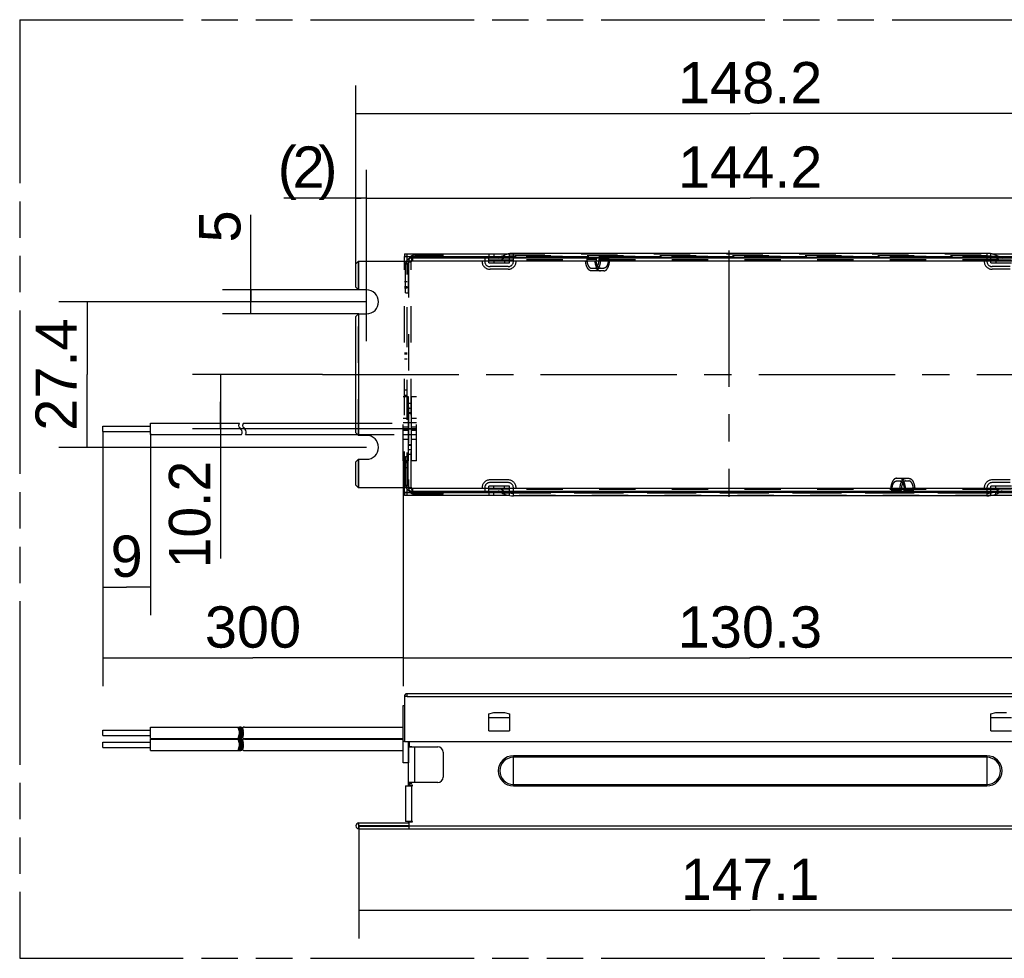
# Model space of a CAD drawing. Header units: millimetres. Extents: x 0 to 210, y 0 to 297.
# Tile 3 of 9: x 50 to 102, y 132 to 182. Entities that reach past the tile are written whole.
import ezdxf
from ezdxf.enums import TextEntityAlignment as Align

# ---------------------------------------------------------------- set-up
doc = ezdxf.new("R2010")
doc.units = ezdxf.units.MM
doc.header["$LTSCALE"] = 19.36
for name, pattern in [('CENTER', [0.6, 0.375, -0.075, 0.075, -0.075]), ('DOT', [0.2, 0.1, -0.1]), ('HIDDEN', [0.2, 0.1, -0.1]), ('PHANTOM', [0.8, 0.45, -0.05, 0.1, -0.05, 0.1, -0.05])]:
    doc.linetypes.add(name, pattern=pattern)
doc.layers.get('0').update_dxf_attribs({"linetype": 'CONTINUOUS'})
for name, color, linetype in [('DEFAULT_2', 8, 'HIDDEN'), ('DEFAULT_3', 7, 'PHANTOM'), ('Z_DIM_2D', 7, 'CONTINUOUS'), ('Z_START_DATUMS', 7, 'CONTINUOUS')]:
    doc.layers.add(name, color=color, linetype=linetype)
doc.styles.add('TEXTSTYLE_3', font='helveticaneueltw1g-ltcn.otf')
doc.styles.add('TEXTSTYLE_4', font='tridonic-metric-print-light.otf')
doc.dimstyles.new('DIMSTYLE_13', dxfattribs={"dimtxt": 2.2, "dimasz": 3.5, "dimexe": 1.5, "dimexo": 0, "dimgap": 0.55, "dimtad": 1, "dimdec": 1, "dimlfac": 3.529412, "dimdsep": 46, "dimtxsty": 'TEXTSTYLE_4', "dimcen": 0.09, "dimclrt": 5, "dimadec": 1, "dimazin": 2, "dimtp": 0.5, "dimtm": 0.5, "dimtfac": 1, "dimtdec": 1, "dimtofl": 0, "dimtmove": 0, "dimatfit": 3, "dimfxl": 0, "dimtolj": 1, "dimarcsym": 0})
doc.dimstyles.new('DIMSTYLE_15', dxfattribs={"dimtxt": 2.2, "dimasz": 3.5, "dimexe": 1.5, "dimexo": 0, "dimgap": 0.55, "dimtad": 1, "dimdec": 1, "dimlfac": 3.529412, "dimdsep": 46, "dimtxsty": 'TEXTSTYLE_4', "dimcen": 0.09, "dimclrt": 5, "dimadec": 1, "dimazin": 2, "dimtp": 0.2, "dimtm": 0.2, "dimtfac": 1, "dimtdec": 1, "dimtofl": 0, "dimtmove": 0, "dimatfit": 3, "dimfxl": 0, "dimtolj": 1, "dimarcsym": 0})
doc.dimstyles.new('DIMSTYLE_2', dxfattribs={"dimtxt": 2.2, "dimasz": 3.5, "dimexe": 1.5, "dimexo": 0, "dimgap": 0.55, "dimtad": 1, "dimlfac": 3.529412, "dimdsep": 46, "dimtxsty": 'TEXTSTYLE_3', "dimcen": 0.09, "dimclrt": 5, "dimazin": 2, "dimtp": 0.1, "dimtm": 0.1, "dimtfac": 1, "dimtofl": 0, "dimtmove": 0, "dimatfit": 3, "dimfxl": 0, "dimtolj": 1, "dimarcsym": 0})
doc.dimstyles.new('DIMSTYLE_3', dxfattribs={"dimtxt": 2.2, "dimasz": 3.5, "dimexe": 1.5, "dimexo": 0, "dimgap": 0.55, "dimtad": 1, "dimdec": 0, "dimlfac": 3.529412, "dimdsep": 46, "dimtxsty": 'TEXTSTYLE_3', "dimcen": 0.09, "dimclrt": 5, "dimadec": 0, "dimazin": 2, "dimtp": 0.2, "dimtm": 0.2, "dimtfac": 1, "dimtdec": 0, "dimtofl": 0, "dimtmove": 0, "dimatfit": 3, "dimfxl": 0, "dimtolj": 1, "dimarcsym": 0})
doc.dimstyles.new('DIMSTYLE_4', dxfattribs={"dimtxt": 2.2, "dimasz": 3.5, "dimexe": 1.5, "dimexo": 0, "dimgap": 0.55, "dimtad": 1, "dimdec": 0, "dimlfac": 3.529412, "dimdsep": 46, "dimtxsty": 'TEXTSTYLE_3', "dimcen": 0.09, "dimclrt": 5, "dimadec": 0, "dimazin": 2, "dimtp": 0.1, "dimtm": 0.1, "dimtfac": 1, "dimtdec": 0, "dimtofl": 0, "dimtmove": 0, "dimatfit": 3, "dimfxl": 0, "dimtolj": 1, "dimarcsym": 0})
doc.dimstyles.new('DIMSTYLE_5', dxfattribs={"dimtxt": 2.2, "dimasz": 3.5, "dimexe": 1.5, "dimexo": 0, "dimgap": 0.55, "dimtad": 1, "dimlfac": 3.529412, "dimdsep": 46, "dimtxsty": 'TEXTSTYLE_3', "dimcen": 0.09, "dimclrt": 5, "dimazin": 2, "dimtp": 0.5, "dimtm": 0.5, "dimtfac": 1, "dimtofl": 0, "dimtmove": 0, "dimatfit": 3, "dimfxl": 0, "dimtolj": 1, "dimarcsym": 0})
doc.dimstyles.new('DIMSTYLE_6', dxfattribs={"dimtxt": 2.2, "dimasz": 3.5, "dimexe": 1.5, "dimexo": 0, "dimgap": 0.55, "dimtad": 1, "dimdec": 4, "dimlfac": 3.529412, "dimdsep": 46, "dimtxsty": 'TEXTSTYLE_3', "dimcen": 0.09, "dimclrt": 5, "dimadec": 4, "dimazin": 2, "dimtp": 0.3, "dimtm": 0.3, "dimtfac": 1, "dimtdec": 4, "dimtofl": 0, "dimtmove": 0, "dimatfit": 3, "dimfxl": 0, "dimtolj": 1, "dimarcsym": 0})
doc.dimstyles.new('DIMSTYLE_7', dxfattribs={"dimtxt": 2.2, "dimasz": 3.5, "dimexe": 1.5, "dimexo": 0, "dimgap": 0.55, "dimtad": 1, "dimdec": 1, "dimlfac": 3.529412, "dimdsep": 46, "dimtxsty": 'TEXTSTYLE_3', "dimcen": 0.09, "dimclrt": 5, "dimadec": 1, "dimazin": 2, "dimtp": 0.05, "dimtm": 0.05, "dimtfac": 1, "dimtdec": 1, "dimtofl": 0, "dimtmove": 0, "dimatfit": 3, "dimfxl": 0, "dimtolj": 1, "dimarcsym": 0})
doc.dimstyles.new('DIMSTYLE_9', dxfattribs={"dimtxt": 2.2, "dimasz": 3.5, "dimexe": 1.5, "dimexo": 0, "dimgap": 0.55, "dimtad": 1, "dimdec": 1, "dimlfac": 3.529412, "dimdsep": 46, "dimtxsty": 'TEXTSTYLE_3', "dimcen": 0.09, "dimclrt": 5, "dimadec": 1, "dimazin": 2, "dimtp": 0.5, "dimtm": 0.5, "dimtfac": 1, "dimtdec": 1, "dimtofl": 0, "dimtmove": 0, "dimatfit": 3, "dimfxl": 0, "dimtolj": 1, "dimarcsym": 0})

# ---------------------------------------------------------------- blocks, each defined once
blk = doc.blocks.new('*D2')
at = {"layer": 'Z_DIM_2D', "color": 2, "linetype": 'Continuous', "transparency": 16777216}
for p, q in [((67.462, 169.279), (67.462, 174.29)), ((68.029, 167.897), (68.029, 174.29)), ((67.746, 172.79), (63.614, 172.79)), ((67.462, 172.79), (67.746, 172.79)), ((68.029, 172.79), (67.746, 172.79))]:
    blk.add_line(p, q, dxfattribs=at)
at = {"layer": 'Z_DIM_2D', "color": 5, "linetype": 'Continuous', "transparency": 16777216, "style": 'TEXTSTYLE_3'}
for s, p in [('(', (64.32, 173.34)), (')', (66.478, 173.34)), ('2', (65.797, 173.34))]:
    blk.add_text(s, height=2.2, dxfattribs=at).set_placement(p, align=Align.RIGHT)
blk = doc.blocks.new('_NONE')
blk = doc.blocks.new('*D3')
at = {"layer": 'Z_DIM_2D', "color": 2, "linetype": 'Continuous', "transparency": 16777216}
for p, q in [((53.976, 160.378), (53.976, 150.562)), ((56.526, 160.249), (56.526, 150.562)), ((53.976, 152.062), (55.251, 152.062)), ((56.526, 152.062), (55.251, 152.062))]:
    blk.add_line(p, q, dxfattribs=at)
at = {"layer": 'Z_DIM_2D', "color": 5, "linetype": 'Continuous', "transparency": 16777216, "style": 'TEXTSTYLE_3'}
blk.add_text('9', height=2.2, dxfattribs=at).set_placement((55.251, 152.612), align=Align.CENTER)
blk = doc.blocks.new('*D4')
at = {"layer": 'Z_DIM_2D', "color": 2, "linetype": 'Continuous', "transparency": 16777216}
for p, q in [((61.861, 167.26), (61.861, 171.903)), ((67.618, 167.897), (60.361, 167.897)), ((61.861, 167.897), (61.861, 167.26)), ((61.861, 166.622), (61.861, 167.26)), ((67.618, 166.622), (60.361, 166.622))]:
    blk.add_line(p, q, dxfattribs=at)
at = {"layer": 'Z_DIM_2D', "color": 5, "linetype": 'Continuous', "transparency": 16777216, "style": 'TEXTSTYLE_3'}
blk.add_text('5', height=2.2, rotation=90, dxfattribs=at).set_placement((61.311, 170.425))
blk = doc.blocks.new('*D5')
at = {"layer": 'Z_DIM_2D', "color": 2, "linetype": 'Continuous', "transparency": 16777216}
for p, q in [((68.029, 165.171), (68.029, 174.29)), ((108.886, 167.084), (108.886, 174.29)), ((68.029, 172.79), (88.457, 172.79)), ((108.886, 172.79), (88.457, 172.79))]:
    blk.add_line(p, q, dxfattribs=at)
at = {"layer": 'Z_DIM_2D', "color": 5, "linetype": 'Continuous', "transparency": 16777216, "style": 'TEXTSTYLE_3'}
blk.add_text('144.2', height=2.2, dxfattribs=at).set_placement((88.457, 173.34), align=Align.CENTER)
blk = doc.blocks.new('*D6')
at = {"layer": 'Z_DIM_2D', "color": 2, "linetype": 'Continuous', "transparency": 16777216}
for p, q in [((53.976, 160.378), (53.976, 146.791)), ((69.984, 158.795), (69.984, 146.791)), ((53.976, 148.291), (61.98, 148.291)), ((69.984, 148.291), (61.98, 148.291))]:
    blk.add_line(p, q, dxfattribs=at)
at = {"layer": 'Z_DIM_2D', "color": 5, "linetype": 'Continuous', "transparency": 16777216, "style": 'TEXTSTYLE_3'}
blk.add_text('300', height=2.2, dxfattribs=at).set_placement((61.98, 148.841), align=Align.CENTER)
blk = doc.blocks.new('*D7')
at = {"layer": 'Z_DIM_2D', "color": 2, "linetype": 'Continuous', "transparency": 16777216}
for p, q in [((68.029, 167.26), (51.647, 167.26)), ((53.147, 167.26), (53.147, 163.385)), ((53.147, 159.511), (53.147, 163.385)), ((68.029, 159.511), (51.647, 159.511))]:
    blk.add_line(p, q, dxfattribs=at)
at = {"layer": 'Z_DIM_2D', "color": 5, "linetype": 'Continuous', "transparency": 16777216, "style": 'TEXTSTYLE_3'}
blk.add_text('27.4', height=2.2, rotation=90, dxfattribs=at).set_placement((52.597, 163.385), align=Align.CENTER)
blk = doc.blocks.new('*D9')
at = {"layer": 'Z_DIM_2D', "color": 2, "linetype": 'Continuous', "transparency": 16777216}
for p, q in [((106.902, 159.993), (106.902, 146.791)), ((69.984, 158.795), (69.984, 146.791)), ((69.984, 148.291), (88.443, 148.291)), ((106.902, 148.291), (88.443, 148.291))]:
    blk.add_line(p, q, dxfattribs=at)
at = {"layer": 'Z_DIM_2D', "color": 5, "linetype": 'Continuous', "transparency": 16777216, "style": 'TEXTSTYLE_3'}
blk.add_text('130.3', height=2.2, dxfattribs=at).set_placement((88.443, 148.841), align=Align.CENTER)
blk = doc.blocks.new('*D13')
at = {"layer": 'Z_DIM_2D', "color": 2, "linetype": 'Continuous', "transparency": 16777216}
for p, q in [((67.462, 169.279), (67.462, 178.787)), ((109.452, 169.279), (109.452, 178.787)), ((67.462, 177.287), (88.457, 177.287)), ((109.452, 177.287), (88.457, 177.287))]:
    blk.add_line(p, q, dxfattribs=at)
at = {"layer": 'Z_DIM_2D', "color": 5, "linetype": 'Continuous', "transparency": 16777216, "style": 'TEXTSTYLE_3'}
blk.add_text('148.2', height=2.2, dxfattribs=at).set_placement((88.457, 177.837), align=Align.CENTER)
blk = doc.blocks.new('*D16')
at = {"layer": 'Z_DIM_2D', "color": 2, "linetype": 'Continuous', "transparency": 16777216}
for p, q in [((67.618, 139.345), (67.618, 133.349)), ((109.297, 139.345), (109.297, 133.349)), ((67.618, 134.849), (88.457, 134.849)), ((109.297, 134.849), (88.457, 134.849))]:
    blk.add_line(p, q, dxfattribs=at)
at = {"layer": 'Z_DIM_2D', "color": 5, "linetype": 'Continuous', "transparency": 16777216, "style": 'TEXTSTYLE_4'}
blk.add_text('147.1', height=2.2, dxfattribs=at).set_placement((88.457, 135.399), align=Align.CENTER)
blk = doc.blocks.new('*D20')
at = {"layer": 'Z_DIM_2D', "color": 2, "linetype": 'Continuous', "transparency": 16777216}
for p, q in [((65.681, 163.385), (58.753, 163.385)), ((60.253, 163.385), (60.253, 161.94)), ((60.253, 160.495), (60.253, 161.94)), ((60.253, 161.94), (60.253, 153.598)), ((69.984, 160.495), (58.753, 160.495))]:
    blk.add_line(p, q, dxfattribs=at)
at = {"layer": 'Z_DIM_2D', "color": 5, "linetype": 'Continuous', "transparency": 16777216, "style": 'TEXTSTYLE_4'}
blk.add_text('10.2', height=2.2, rotation=90, dxfattribs=at).set_placement((59.703, 158.791), align=Align.RIGHT)

msp = doc.modelspace()

# ---------------------------------------------------------------- linework, layer by layer
at = {"color": 7, "linetype": 'Continuous'}
for p, q in [((67.604162, 169.420244), (67.46249, 169.278572)), ((67.604162, 169.420244), (70.437496, 169.420244)), ((70.040829, 169.816911), (70.040829, 169.675244)), ((70.040829, 169.816911), (75.587641, 169.816911)), ((70.040829, 169.675244), (70.383731, 169.675244)), ((70.040829, 169.420244), (70.040829, 169.672411)), ((70.182496, 169.672411), (70.040829, 169.672411)), ((70.182496, 169.474009), (70.182496, 169.672411)), ((70.295829, 169.448577), (70.295829, 169.590244)), ((106.619162, 169.590244), (70.295829, 169.590244)), ((70.295829, 169.448577), (70.437496, 169.448577)), ((70.437496, 169.420244), (70.437496, 169.448577)), ((70.607496, 169.760244), (72.109162, 169.760244)), ((72.109162, 169.618577), (70.607496, 169.618577)), ((72.109162, 169.618577), (72.109162, 169.760244)), ((72.109162, 169.675244), (75.219969, 169.675244)), ((74.531662, 169.590244), (74.531662, 169.675244)), ((101.065829, 169.845244), (75.849162, 169.845244)), ((101.327351, 169.816911), (106.874162, 169.816911)), ((101.695022, 169.675244), (104.805829, 169.675244)), ((67.462496, 168.038674), (67.462496, 169.278897)), ((67.46249, 168.038999), (67.604162, 167.897327)), ((68.029162, 167.897327), (67.604162, 167.897327)), ((67.604162, 166.622327), (67.46249, 166.480655)), ((67.462496, 160.289507), (67.462496, 166.480981)), ((67.604162, 166.622327), (68.029162, 166.622327)), ((53.975829, 160.639744), (56.525829, 160.639744)), ((53.975829, 160.350748), (53.975829, 160.639738)), ((56.525829, 160.799827), (61.259817, 160.799827)), ((56.525829, 160.190668), (56.525829, 160.79982)), ((61.259819, 160.799827), (61.243641, 160.777997)), ((61.256631, 160.558837), (61.34103, 160.469354)), ((61.477986, 160.799827), (61.461808, 160.777997)), ((61.474798, 160.558837), (61.559197, 160.469354)), ((61.477984, 160.799827), (67.462496, 160.799827)), ((53.975829, 160.350744), (56.525829, 160.350744)), ((56.525829, 160.190661), (61.364445, 160.190661)), ((61.368856, 160.198729), (61.363894, 160.190658)), ((61.587023, 160.198729), (61.582061, 160.190658)), ((61.582612, 160.190661), (67.561662, 160.190661)), ((67.46249, 160.289833), (67.604162, 160.148161)), ((68.029162, 160.148161), (67.604162, 160.148161)), ((67.604162, 158.873161), (67.46249, 158.731489)), ((67.462496, 157.491591), (67.462496, 158.731814)), ((67.604162, 158.873161), (68.029162, 158.873161)), ((67.46249, 157.491916), (67.604162, 157.350244)), ((70.437496, 157.350244), (67.604162, 157.350244)), ((70.040829, 157.098077), (70.040829, 157.350244)), ((70.295829, 157.180244), (70.295829, 157.321911)), ((70.437496, 157.321911), (70.295829, 157.321911)), ((70.437496, 157.321911), (70.437496, 157.350244)), ((70.182496, 157.098077), (70.040829, 157.098077)), ((70.040829, 157.095244), (70.040829, 156.953577)), ((70.383731, 157.095244), (70.040829, 157.095244)), ((75.587593, 156.953577), (70.040829, 156.953577)), ((70.182496, 157.098077), (70.182496, 157.296479)), ((70.295829, 157.180244), (106.619162, 157.180244)), ((70.607496, 157.151911), (72.109162, 157.151911)), ((72.109162, 157.010244), (70.607496, 157.010244)), ((72.109162, 157.010244), (72.109162, 157.151911)), ((75.219912, 157.095244), (72.109162, 157.095244)), ((74.531662, 157.095244), (74.531662, 157.180244)), ((101.065829, 156.925244), (75.849162, 156.925244)), ((106.874162, 156.953577), (101.327399, 156.953577)), ((104.805829, 157.095244), (101.695079, 157.095244)), ((70.182496, 146.241596), (70.182496, 146.386096)), ((106.729662, 146.386096), (70.182496, 146.386096)), ((70.040829, 146.241596), (70.040829, 143.836096)), ((70.182496, 146.241596), (70.040829, 146.241596)), ((69.984162, 142.702762), (69.984162, 145.762762)), ((69.984162, 145.762762), (70.040829, 145.762762)), ((74.531662, 145.323596), (74.800829, 145.380262)), ((74.531662, 144.416929), (74.531662, 145.323596)), ((74.800829, 145.380262), (75.367496, 145.380262)), ((75.367496, 145.380262), (75.636662, 145.323596)), ((75.636662, 145.323596), (75.636662, 144.416929)), ((101.278329, 145.323596), (101.547496, 145.380262)), ((101.278329, 144.416929), (101.278329, 145.323596)), ((101.547496, 145.380262), (102.114162, 145.380262)), ((75.636662, 145.096929), (74.531662, 145.096929)), ((102.383329, 145.096929), (101.278329, 145.096929)), ((53.975829, 144.450929), (56.525829, 144.450929)), ((53.975829, 144.16196), (53.975829, 144.450922)), ((56.525829, 144.611012), (61.256631, 144.611012)), ((56.525829, 144.001851), (56.525829, 144.611007)), ((61.401989, 144.060675), (61.401989, 144.552348)), ((61.428192, 144.061887), (61.428192, 144.551043)), ((61.534772, 144.611012), (69.984162, 144.611012)), ((74.531662, 144.416929), (75.636662, 144.416929)), ((101.278329, 144.416929), (102.383329, 144.416929)), ((53.975829, 144.161929), (56.525829, 144.161929)), ((53.975829, 143.810596), (56.525829, 143.810596)), ((53.975829, 143.521597), (53.975829, 143.810594)), ((56.525829, 144.001846), (61.256631, 144.001846)), ((56.525829, 143.970679), (61.256631, 143.970679)), ((56.525829, 143.361541), (56.525829, 143.97065)), ((61.401989, 143.420596), (61.401989, 143.910784)), ((61.428192, 143.42147), (61.428192, 143.910423)), ((61.534772, 144.001846), (69.984162, 144.001846)), ((61.534772, 143.970679), (69.984162, 143.970679)), ((70.040829, 143.836096), (106.874162, 143.836096)), ((70.253329, 143.836096), (70.253329, 142.702762)), ((70.267496, 141.484429), (70.267496, 143.836096)), ((70.295829, 143.836096), (70.295829, 143.581096)), ((53.975829, 143.521596), (56.525829, 143.521596)), ((56.525829, 143.361512), (61.256631, 143.361512)), ((61.534772, 143.361512), (69.984162, 143.361512)), ((70.267496, 143.581096), (70.437496, 143.581096)), ((70.267496, 143.552762), (71.825829, 143.552762)), ((70.409162, 143.581096), (70.409162, 143.552762)), ((70.423329, 143.552762), (70.423329, 143.581096)), ((70.437496, 143.552762), (70.437496, 143.581096)), ((72.109162, 143.269429), (72.109162, 141.937762)), ((70.253329, 142.702762), (69.984162, 142.702762)), ((70.267496, 143.085262), (70.253329, 143.085262)), ((70.267496, 143.000262), (70.253329, 143.000262)), ((71.825829, 141.654429), (70.267496, 141.654429)), ((70.267496, 141.626096), (70.437496, 141.626096)), ((70.295829, 141.626096), (70.295829, 141.512762)), ((70.409162, 141.654429), (70.409162, 141.626096)), ((70.437496, 141.626096), (70.437496, 141.654429)), ((70.097496, 141.484429), (70.097496, 139.586096)), ((70.097496, 141.484429), (70.465829, 141.484429)), ((70.465829, 141.512762), (70.295829, 141.512762)), ((70.409162, 141.484429), (70.409162, 141.512762)), ((70.465829, 141.484429), (70.465829, 141.512762)), ((67.604162, 139.500474), (67.604162, 139.190051)), ((67.618329, 139.501096), (70.267496, 139.501096)), ((70.465829, 139.586096), (70.097496, 139.586096)), ((70.267496, 139.501096), (70.267496, 139.586096)), ((70.295829, 139.189429), (70.295829, 139.557762)), ((70.295829, 139.557762), (70.465829, 139.557762)), ((70.409162, 139.557762), (70.409162, 139.586096)), ((70.465829, 139.557762), (70.465829, 139.586096)), ((67.618329, 139.359429), (70.267496, 139.359429)), ((67.618329, 139.331096), (70.295829, 139.331096)), ((67.618329, 139.189429), (109.296662, 139.189429))]:
    msp.add_line(p, q, dxfattribs=at)
at = {"color": 9, "linetype": 'Continuous'}
for p, q in [((67.618329, 167.897327), (67.618329, 169.420244)), ((70.437496, 169.448577), (106.477496, 169.448577)), ((71.825829, 169.760244), (71.825829, 169.618577)), ((75.12698, 169.61618), (101.788012, 169.61618)), ((75.849162, 169.590244), (75.849162, 169.845244)), ((101.065829, 169.845244), (101.065829, 169.590244)), ((67.618329, 160.148161), (67.618329, 166.622327)), ((67.618329, 157.350244), (67.618329, 158.873161)), ((106.477496, 157.321911), (70.437496, 157.321911)), ((71.825829, 157.151911), (71.825829, 157.010244)), ((75.126933, 157.154341), (101.788058, 157.154341)), ((75.849162, 156.925244), (75.849162, 157.180244)), ((101.065829, 157.180244), (101.065829, 156.925244)), ((70.182496, 146.241596), (106.732496, 146.241596)), ((61.256631, 144.35585), (61.256631, 144.6043)), ((61.256631, 144.008558), (61.256631, 144.25701)), ((61.34103, 144.002948), (61.34103, 144.60991)), ((61.461808, 144.193195), (61.461808, 144.419663)), ((61.256631, 143.715518), (61.256631, 143.963966)), ((61.34103, 143.362615), (61.34103, 143.969577)), ((61.461808, 143.552861), (61.461808, 143.77933)), ((70.040829, 143.836096), (69.984162, 143.836096)), ((61.256631, 143.368225), (61.256631, 143.61668)), ((70.607496, 141.654429), (70.607496, 143.552762)), ((75.849162, 141.473874), (75.849162, 143.08165)), ((101.065829, 143.08165), (75.849162, 143.08165)), ((101.065829, 142.999991), (75.849162, 142.999991)), ((101.065829, 143.08165), (101.065829, 141.473874)), ((70.437496, 139.586096), (70.437496, 141.484429)), ((75.849162, 141.555533), (101.065829, 141.555533)), ((75.849162, 141.473874), (101.065829, 141.473874)), ((106.619162, 139.331096), (70.295829, 139.331096))]:
    msp.add_line(p, q, dxfattribs=at)
at = {"color": 9, "linetype": 'DOT'}
for p, q in [((79.759162, 169.533577), (80.24991, 169.533577)), ((70.267496, 161.860173), (70.409162, 161.860173)), ((70.409162, 161.586487), (70.267496, 161.586487)), ((70.267496, 159.404001), (70.409162, 159.404001)), ((70.409162, 159.130315), (70.267496, 159.130315)), ((97.155829, 157.236911), (96.665081, 157.236911))]:
    msp.add_line(p, q, dxfattribs=at)
at = {"color": 7, "linetype": 'Continuous'}
for centre, radius, start, end in [((70.437496, 169.250244), 0.34, 114.6855741, 149.998309), ((70.607496, 169.420244), 0.34, 90, 149.998309), ((70.437496, 169.250244), 0.198333, 99.1491036, 120.7331114), ((70.607496, 169.420244), 0.198333, 172.3778979, 180), ((70.607496, 169.420244), 0.198333, 90, 120.7331114), ((75.045274, 169.731911), 0.141667, 270, 305.1989207), ((75.849162, 168.592281), 1.252963, 90, 125.0089374), ((101.065829, 168.592281), 1.252963, 54.9910626, 90), ((101.869717, 169.731911), 0.141667, 234.8010793, 270), ((68.029162, 167.259827), 0.6375, 270, 90), ((61.381039, 160.676175), 0.171013, 143.4589124, 223.325162), ((61.17831, 160.315879), 0.223679, 328.4161835, 43.325162), ((61.599205, 160.676175), 0.171013, 143.4589124, 223.325162), ((61.396477, 160.315879), 0.223679, 328.4161835, 43.325162), ((68.029162, 159.510661), 0.6375, 270, 90), ((70.437496, 157.520244), 0.34, 210.0016096, 245.3144359), ((70.437496, 157.520244), 0.198333, 239.2668226, 260.8496218), ((70.607496, 157.350244), 0.198333, 180, 187.621896), ((70.607496, 157.350244), 0.34, 210.0329248, 270), ((70.607496, 157.350244), 0.198333, 239.2668226, 270), ((75.045274, 157.038577), 0.141667, 54.8010793, 90), ((75.849162, 158.178207), 1.252963, 234.8010793, 270), ((101.065829, 158.178207), 1.252963, 270, 305.1989207), ((101.869717, 157.038577), 0.141667, 90, 125.1989207), ((70.185329, 146.241596), 0.1445, 91.1234291, 180), ((71.825829, 143.269429), 0.283333, 0, 90), ((71.825829, 141.937762), 0.283333, 270, 360), ((67.618329, 139.345262), 0.155833, 90, 270), ((67.618329, 139.345262), 0.014167, 90, 270), ((70.267496, 139.501096), 0.141667, 270, 281.5854916)]:
    msp.add_arc(centre, radius, start, end, dxfattribs=at)
at = {"color": 9, "linetype": 'Continuous'}
for centre, radius, start, end in [((75.849162, 142.277762), 0.803888, 90, 270), ((75.849162, 142.277762), 0.722229, 90, 270), ((101.065829, 142.277762), 0.803888, 270, 90), ((101.065829, 142.277762), 0.722229, 270, 90)]:
    msp.add_arc(centre, radius, start, end, dxfattribs=at)
at = {"color": 7, "linetype": 'Continuous'}
for centre, ratio, start_param, end_param in [((61.034101, 144.306429), 0.741071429, -1.951708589, -1.189884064), ((61.316611, 144.306429), 0.943181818, 6.198079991, 6.493518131), ((61.252268, 144.306429), 0.741071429, -1.951708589, -1.189884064), ((61.534777, 144.306429), 0.943181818, 0.000682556, 0.210332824), ((61.034101, 143.666096), 0.741071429, -1.951708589, -1.189884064), ((61.316611, 144.306429), 0.943181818, -3.351925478, -3.056487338), ((61.316611, 143.666096), 0.943181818, 6.198079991, 6.493518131), ((61.252268, 143.666096), 0.741071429, -1.951708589, -1.189884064), ((61.534777, 144.306429), 0.943181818, -3.351925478, -3.141878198), ((61.534777, 143.666096), 0.943181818, 0.000622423, 0.210332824), ((61.316611, 143.666096), 0.943181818, -3.351925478, -3.056487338), ((61.534777, 143.666096), 0.943181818, -3.351925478, -3.142502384)]:
    msp.add_ellipse(centre, major_axis=(0, 0.304583), ratio=ratio, start_param=start_param, end_param=end_param, dxfattribs=at)
for points, knots in [([(61.210025, 144.551283), (61.210004, 144.56338), (61.216619, 144.59146), (61.243554, 144.60134), (61.256631, 144.6043)], [0, 0, 0, 0, 0.474290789, 1, 1, 1, 1]), ([(61.218545, 144.501118), (61.217316, 144.505627), (61.213116, 144.522055), (61.210048, 144.538974), (61.210025, 144.551283)], [0, 0, 0, 0, 0.275198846, 1, 1, 1, 1]), ([(61.243641, 144.419663), (61.241496, 144.426894), (61.233097, 144.454034), (61.224035, 144.480984), (61.218545, 144.501118)], [0, 0, 0, 0, 0.265463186, 1, 1, 1, 1]), ([(61.34103, 144.60991), (61.357439, 144.608426), (61.383709, 144.603875), (61.400784, 144.575705), (61.401991, 144.560562), (61.401989, 144.552556)], [0, 0, 0, 0, 0.525513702, 0.744643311, 1, 1, 1, 1]), ([(61.474798, 144.6043), (61.46172, 144.60134), (61.434785, 144.59146), (61.42817, 144.56338), (61.428192, 144.551283)], [0, 0, 0, 0, 0.525708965, 1, 1, 1, 1]), ([(61.428192, 144.551283), (61.428199, 144.547472), (61.429272, 144.53048), (61.433245, 144.513835), (61.436712, 144.501118)], [0, 0, 0, 0, 0.224256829, 1, 1, 1, 1]), ([(61.436712, 144.501118), (61.438449, 144.494747), (61.44649, 144.467491), (61.455603, 144.44057), (61.461808, 144.419663)], [0, 0, 0, 0, 0.232421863, 1, 1, 1, 1]), ([(61.210026, 143.910824), (61.209987, 143.922941), (61.216556, 143.951082), (61.243536, 143.961002), (61.256631, 143.963966)], [0, 0, 0, 0, 0.474373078, 1, 1, 1, 1]), ([(61.210024, 144.061418), (61.210021, 144.081641), (61.221977, 144.126327), (61.236475, 144.169049), (61.243641, 144.193195)], [0, 0, 0, 0, 0.445342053, 1, 1, 1, 1]), ([(61.256631, 144.008558), (61.243577, 144.011513), (61.216711, 144.021357), (61.210026, 144.049349), (61.210024, 144.061418)], [0, 0, 0, 0, 0.525841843, 1, 1, 1, 1]), ([(61.223155, 143.844805), (61.221343, 143.850814), (61.215155, 143.872355), (61.210077, 143.894634), (61.210026, 143.910824)], [0, 0, 0, 0, 0.279394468, 1, 1, 1, 1]), ([(61.243641, 143.77933), (61.241942, 143.785057), (61.235228, 143.806918), (61.228033, 143.828629), (61.223155, 143.844805)], [0, 0, 0, 0, 0.261221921, 1, 1, 1, 1]), ([(61.400988, 144.046171), (61.400022, 144.039981), (61.396567, 144.027955), (61.377574, 144.0077), (61.355614, 144.004267), (61.34103, 144.002948)], [0, 0, 0, 0, 0.233880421, 0.45330372, 1, 1, 1, 1]), ([(61.34103, 143.969577), (61.35745, 143.968091), (61.383743, 143.963524), (61.400793, 143.935316), (61.401997, 143.920164), (61.401989, 143.91215)], [0, 0, 0, 0, 0.525525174, 0.744572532, 1, 1, 1, 1]), ([(61.474798, 143.963966), (61.461702, 143.961002), (61.434722, 143.951082), (61.428154, 143.922941), (61.428192, 143.910823)], [0, 0, 0, 0, 0.525626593, 1, 1, 1, 1]), ([(61.461808, 144.193195), (61.454642, 144.169049), (61.440144, 144.126328), (61.428187, 144.081642), (61.428191, 144.06142)], [0, 0, 0, 0, 0.554654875, 1, 1, 1, 1]), ([(61.428191, 144.06142), (61.428193, 144.04935), (61.434877, 144.021357), (61.461743, 144.011513), (61.474798, 144.008558)], [0, 0, 0, 0, 0.474160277, 1, 1, 1, 1]), ([(61.428192, 143.910823), (61.428208, 143.905894), (61.430051, 143.883414), (61.436252, 143.861615), (61.441322, 143.844805)], [0, 0, 0, 0, 0.219201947, 1, 1, 1, 1]), ([(61.441322, 143.844805), (61.44289, 143.839604), (61.449701, 143.817773), (61.456847, 143.796045), (61.461808, 143.77933)], [0, 0, 0, 0, 0.237550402, 1, 1, 1, 1]), ([(61.210024, 143.421089), (61.21002, 143.441313), (61.221981, 143.485997), (61.236476, 143.528718), (61.243641, 143.552861)], [0, 0, 0, 0, 0.445379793, 1, 1, 1, 1]), ([(61.256631, 143.368225), (61.243577, 143.37118), (61.216709, 143.381024), (61.210027, 143.409019), (61.210024, 143.421089)], [0, 0, 0, 0, 0.525815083, 1, 1, 1, 1]), ([(61.400218, 143.401737), (61.398966, 143.396077), (61.394856, 143.385061), (61.375729, 143.367093), (61.355005, 143.363879), (61.34103, 143.362615)], [0, 0, 0, 0, 0.227942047, 0.448306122, 1, 1, 1, 1]), ([(61.461808, 143.552861), (61.454643, 143.528718), (61.440147, 143.485997), (61.428186, 143.441313), (61.428191, 143.421089)], [0, 0, 0, 0, 0.554620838, 1, 1, 1, 1]), ([(61.428191, 143.421089), (61.428194, 143.409019), (61.434876, 143.381024), (61.461744, 143.37118), (61.474798, 143.368225)], [0, 0, 0, 0, 0.474187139, 1, 1, 1, 1])]:
    msp.add_open_spline(points, degree=3, knots=knots, dxfattribs=at)
for points in [[(61.401988, 144.060398), (61.401994, 144.055644), (61.401722, 144.050868), (61.400988, 144.046171)], [(61.401988, 143.420157), (61.402, 143.413989), (61.40155, 143.40776), (61.400218, 143.401737)]]:
    msp.add_open_spline(points, degree=3, dxfattribs=at)
at = {"layer": 'DEFAULT_2', "color": 8, "linetype": 'HIDDEN'}
for p, q in [((67.604162, 167.897327), (67.604162, 169.420244)), ((70.040829, 157.350244), (70.040829, 169.420244)), ((70.182496, 169.672411), (70.182496, 169.816911)), ((70.185329, 169.672411), (70.182496, 169.672411)), ((70.182496, 157.296479), (70.182496, 169.474009)), ((70.267496, 169.420244), (70.267496, 157.350244)), ((70.267496, 169.391911), (70.409162, 169.391911)), ((72.109162, 169.675244), (70.383731, 169.675244)), ((70.409162, 157.350244), (70.409162, 169.420244)), ((70.437496, 169.448577), (70.437496, 169.590244)), ((70.465829, 169.590244), (70.465829, 169.448577)), ((74.177496, 169.420244), (74.177496, 169.448577)), ((74.319162, 169.590244), (74.319162, 169.420244)), ((74.531662, 169.816911), (74.531662, 169.675244)), ((74.531662, 169.335244), (74.531662, 169.590244)), ((75.636662, 169.476911), (74.531662, 169.476911)), ((74.800829, 169.816911), (74.800829, 169.675244)), ((74.800829, 169.476911), (74.800829, 169.335244)), ((101.695022, 169.675244), (75.219969, 169.675244)), ((75.367496, 169.675244), (75.367496, 169.816911)), ((75.367496, 169.476911), (75.367496, 169.335244)), ((75.587641, 169.816911), (101.327351, 169.816911)), ((75.636662, 169.335244), (75.636662, 169.816911)), ((101.065829, 169.703577), (75.849162, 169.703577)), ((75.849162, 169.420244), (75.849162, 169.590244)), ((75.990829, 169.448577), (75.990829, 169.420244)), ((79.759162, 169.590244), (79.759162, 169.533577)), ((80.24991, 169.590244), (80.24991, 169.533577)), ((80.413493, 169.590244), (80.413493, 169.533577)), ((80.90424, 169.590244), (80.90424, 169.533577)), ((100.924162, 169.420244), (100.924162, 169.448577)), ((101.065829, 169.590244), (101.065829, 169.420244)), ((101.278329, 169.335244), (101.278329, 169.816911)), ((102.383329, 169.476911), (101.278329, 169.476911)), ((101.547496, 169.816911), (101.547496, 169.675244)), ((101.547496, 169.476911), (101.547496, 169.335244)), ((70.097496, 167.748577), (70.097496, 169.250244)), ((70.239162, 169.250244), (70.239162, 167.748577)), ((74.531662, 169.335244), (75.636662, 169.335244)), ((75.565829, 169.136911), (74.602496, 169.136911)), ((75.565829, 168.995244), (74.602496, 168.995244)), ((79.999996, 169.051911), (80.663407, 169.051911)), ((80.663407, 168.910244), (79.999996, 168.910244)), ((101.278329, 169.335244), (102.383329, 169.335244)), ((102.312496, 169.136911), (101.349162, 169.136911)), ((102.312496, 168.995244), (101.349162, 168.995244)), ((70.040829, 168.010661), (70.182496, 168.010661)), ((70.097496, 167.748577), (70.239162, 167.748577)), ((67.604162, 160.148161), (67.604162, 166.622327)), ((70.040829, 164.539827), (70.182496, 164.539827)), ((69.984162, 158.795244), (69.984162, 162.195244)), ((70.253329, 162.195244), (69.984162, 162.195244)), ((70.040829, 162.230661), (70.182496, 162.230661)), ((70.253329, 160.49828), (70.253329, 162.195244)), ((70.423329, 160.49828), (70.423329, 162.195244)), ((70.692496, 162.195244), (70.423329, 162.195244)), ((70.692496, 158.795244), (70.692496, 162.195244)), ((70.253329, 161.331077), (70.423329, 161.331077)), ((70.267496, 161.146911), (70.253329, 161.146911)), ((70.267496, 161.359411), (70.409162, 161.359411)), ((70.423329, 161.146911), (70.409162, 161.146911)), ((67.462496, 160.799827), (70.692496, 160.799827)), ((70.692496, 160.821077), (69.984162, 160.821077)), ((70.253329, 160.580244), (69.984162, 160.580244)), ((69.984162, 160.498077), (70.692496, 160.498077)), ((70.692496, 160.495244), (69.984162, 160.495244)), ((70.692496, 160.492411), (69.984162, 160.492411)), ((70.253329, 160.976911), (70.267496, 160.976911)), ((70.253329, 158.795244), (70.253329, 160.492208)), ((70.409162, 160.976911), (70.423329, 160.976911)), ((70.692496, 160.580244), (70.423329, 160.580244)), ((70.423329, 158.795244), (70.423329, 160.492208)), ((67.561662, 160.190661), (70.692496, 160.190661)), ((70.253329, 160.410244), (69.984162, 160.410244)), ((70.692496, 160.169411), (69.984162, 160.169411)), ((70.267496, 160.013577), (70.253329, 160.013577)), ((70.423329, 160.013577), (70.409162, 160.013577)), ((70.692496, 160.410244), (70.423329, 160.410244)), ((70.253329, 159.843577), (70.267496, 159.843577)), ((70.253329, 159.659411), (70.423329, 159.659411)), ((70.267496, 159.631077), (70.409162, 159.631077)), ((70.409162, 159.843577), (70.423329, 159.843577)), ((70.097496, 157.520244), (70.097496, 159.021911)), ((70.097496, 159.021911), (70.239162, 159.021911)), ((70.239162, 157.520244), (70.239162, 159.021911)), ((67.604162, 157.350244), (67.604162, 158.873161)), ((70.253329, 158.795244), (69.984162, 158.795244)), ((70.040829, 158.759827), (70.182496, 158.759827)), ((70.692496, 158.795244), (70.423329, 158.795244)), ((96.251584, 157.860244), (96.914996, 157.860244)), ((70.267496, 157.378577), (70.409162, 157.378577)), ((70.437496, 157.321911), (70.437496, 157.180244)), ((70.465829, 157.321911), (70.465829, 157.180244)), ((74.177496, 157.321911), (74.177496, 157.350244)), ((74.319162, 157.350244), (74.319162, 157.180244)), ((74.531662, 157.180244), (74.531662, 157.435244)), ((75.636662, 157.435244), (74.531662, 157.435244)), ((75.565829, 157.775244), (74.602496, 157.775244)), ((75.565829, 157.633577), (74.602496, 157.633577)), ((74.800829, 157.293577), (74.800829, 157.435244)), ((75.367496, 157.293577), (75.367496, 157.435244)), ((75.636662, 156.953577), (75.636662, 157.435244)), ((75.849162, 157.180244), (75.849162, 157.350244)), ((75.990829, 157.350244), (75.990829, 157.321911)), ((96.251584, 157.718577), (96.914996, 157.718577)), ((100.924162, 157.321911), (100.924162, 157.350244)), ((101.065829, 157.350244), (101.065829, 157.180244)), ((102.383329, 157.435244), (101.278329, 157.435244)), ((101.278329, 156.953577), (101.278329, 157.435244)), ((102.312496, 157.775244), (101.349162, 157.775244)), ((102.312496, 157.633577), (101.349162, 157.633577)), ((101.547496, 157.293577), (101.547496, 157.435244)), ((70.182496, 156.953577), (70.182496, 157.098077)), ((70.383731, 157.095244), (72.109162, 157.095244)), ((74.531662, 157.293577), (75.636662, 157.293577)), ((74.531662, 157.095244), (74.531662, 156.953577)), ((74.800829, 156.953577), (74.800829, 157.095244)), ((75.219912, 157.095244), (101.695079, 157.095244)), ((75.367496, 157.095244), (75.367496, 156.953577)), ((101.327399, 156.953577), (75.587593, 156.953577)), ((101.065829, 157.066911), (75.849162, 157.066911)), ((96.010751, 157.180244), (96.010751, 157.236911)), ((96.501499, 157.180244), (96.501499, 157.236911)), ((96.665081, 157.180244), (96.665081, 157.236911)), ((97.155829, 157.180244), (97.155829, 157.236911)), ((101.278329, 157.293577), (102.383329, 157.293577)), ((101.547496, 156.953577), (101.547496, 157.095244))]:
    msp.add_line(p, q, dxfattribs=at)
at = {"layer": 'DEFAULT_2', "color": 8, "linetype": 'DOT'}
for p, q in [((70.185329, 157.098077), (70.185329, 169.672411)), ((70.185329, 169.672411), (106.729662, 169.672411)), ((75.208656, 169.500428), (75.849162, 169.500383)), ((101.706336, 169.500428), (75.849162, 169.500383)), ((80.90424, 169.533577), (80.413493, 169.533577)), ((70.182496, 168.332245), (70.040829, 168.332245)), ((70.040829, 168.077433), (70.182496, 168.077433)), ((70.239162, 168.031911), (70.097496, 168.031911)), ((70.182496, 164.473055), (70.040829, 164.473055)), ((70.040829, 164.218243), (70.182496, 164.218243)), ((70.182496, 162.552245), (70.040829, 162.552245)), ((70.040829, 162.297433), (70.182496, 162.297433)), ((69.984162, 161.061911), (70.253329, 161.061911)), ((70.423329, 161.061911), (70.692496, 161.061911)), ((70.253329, 159.928577), (69.984162, 159.928577)), ((70.692496, 159.928577), (70.423329, 159.928577)), ((70.182496, 158.693055), (70.040829, 158.693055)), ((70.040829, 158.438243), (70.182496, 158.438243)), ((70.097496, 158.738577), (70.239162, 158.738577)), ((106.729662, 157.098077), (70.185329, 157.098077)), ((101.706336, 157.27006), (75.208656, 157.27006)), ((96.010751, 157.236911), (96.501499, 157.236911))]:
    msp.add_line(p, q, dxfattribs=at)
at = {"layer": 'DEFAULT_2', "color": 8, "linetype": 'HIDDEN'}
for centre, radius, start, end in [((70.437496, 169.250244), 0.34, 149.998309, 180), ((70.437496, 169.250244), 0.198333, 120.7331114, 180), ((70.607496, 169.420244), 0.34, 149.998309, 180), ((70.437496, 169.250244), 0.34, 90, 114.6855741), ((70.437496, 169.250244), 0.198333, 90, 99.1491036), ((70.607496, 169.420244), 0.198333, 120.7331114, 172.3778979), ((74.602496, 169.420244), 0.425, 180, 270), ((74.602496, 169.420244), 0.283333, 180, 270), ((75.045274, 169.731911), 0.283333, 270, 305.1989207), ((75.849162, 168.592281), 1.111296, 90, 125.0041218), ((75.565829, 169.420244), 0.425, 270, 360), ((75.565829, 169.420244), 0.283333, 270, 360), ((80.711643, 169.533347), 0.952481, 179.9861364, 185.1060037), ((81.202391, 169.533347), 0.952481, 179.9861364, 185.1060037), ((79.461012, 169.533347), 0.952481, 354.8939963, 0.0138636), ((79.95176, 169.533347), 0.952481, 354.8939963, 0.0138636), ((101.349162, 169.420244), 0.425, 180, 270), ((101.065829, 168.592281), 1.111296, 54.9958782, 90), ((101.349162, 169.420244), 0.283333, 180, 270), ((101.869717, 169.731911), 0.283333, 234.8010793, 270), ((70.437496, 157.520244), 0.34, 180, 210.0016096), ((70.437496, 157.520244), 0.198333, 180, 239.2668226), ((70.607496, 157.350244), 0.34, 180, 210.0329248), ((70.437496, 157.520244), 0.198333, 260.8496218, 270), ((70.607496, 157.350244), 0.198333, 187.621896, 239.2668226), ((74.602496, 157.350244), 0.425, 90, 180), ((74.602496, 157.350244), 0.283333, 90, 180), ((75.045274, 157.038577), 0.283333, 54.8010793, 90), ((75.565829, 157.350244), 0.425, 0, 90), ((75.565829, 157.350244), 0.283333, 0, 90), ((96.963232, 157.237141), 0.952481, 174.8939963, 180.0138636), ((97.45398, 157.237141), 0.952481, 174.8939963, 180.0138636), ((95.7126, 157.237141), 0.952481, 359.9861364, 5.1060037), ((96.203348, 157.237141), 0.952481, 359.9861364, 5.1060037), ((101.349162, 157.350244), 0.425, 90, 180), ((101.349162, 157.350244), 0.283333, 90, 180), ((101.869717, 157.038577), 0.283333, 90, 125.1989207), ((70.437496, 157.520244), 0.34, 245.3144359, 270), ((75.849162, 158.178207), 1.111296, 234.9958782, 270), ((101.065829, 158.178207), 1.111296, 270, 305.0041218)]:
    msp.add_arc(centre, radius, start, end, dxfattribs=at)
for points, knots in [([(79.999996, 168.910244), (79.981181, 168.910244), (79.941616, 168.91771), (79.886635, 168.949316), (79.836329, 168.999206), (79.773487, 169.092661), (79.716792, 169.244561), (79.69614, 169.377385), (79.69124, 169.448577)], [0, 0, 0, 0, 0.084471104, 0.176410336, 0.280787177, 0.399858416, 0.679619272, 1, 1, 1, 1]), ([(79.762942, 169.448577), (79.767685, 169.395672), (79.784905, 169.297324), (79.828909, 169.1853), (79.876964, 169.116825), (79.924383, 169.070762), (79.970944, 169.051911), (79.999996, 169.051911)], [0, 0, 0, 0, 0.321323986, 0.600679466, 0.719650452, 0.824256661, 1, 1, 1, 1]), ([(80.481415, 169.448577), (80.476515, 169.377385), (80.455864, 169.244561), (80.399168, 169.092661), (80.336326, 168.999206), (80.28602, 168.949316), (80.231039, 168.91771), (80.191474, 168.910244), (80.172659, 168.910244)], [0, 0, 0, 0, 0.320380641, 0.600141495, 0.719212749, 0.82358961, 0.915528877, 1, 1, 1, 1]), ([(80.181988, 169.448577), (80.186888, 169.377385), (80.207539, 169.244561), (80.264235, 169.092661), (80.327077, 168.999206), (80.377383, 168.949316), (80.432364, 168.91771), (80.471929, 168.910244), (80.490743, 168.910244)], [0, 0, 0, 0, 0.320380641, 0.600141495, 0.719212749, 0.82358961, 0.915528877, 1, 1, 1, 1]), ([(80.490743, 169.051911), (80.461691, 169.051911), (80.415131, 169.070762), (80.367712, 169.116825), (80.319657, 169.1853), (80.275652, 169.297324), (80.258432, 169.395672), (80.25369, 169.448577)], [0, 0, 0, 0, 0.175743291, 0.280349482, 0.399320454, 0.678675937, 1, 1, 1, 1]), ([(80.331888, 169.172211), (80.354066, 169.211308), (80.388788, 169.302211), (80.405136, 169.397515), (80.409713, 169.448577)], [0, 0, 0, 0, 0.467174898, 1, 1, 1, 1]), ([(80.663407, 168.910244), (80.682222, 168.910244), (80.721787, 168.91771), (80.776768, 168.949316), (80.827074, 168.999206), (80.889916, 169.092661), (80.946611, 169.244561), (80.967263, 169.377385), (80.972162, 169.448577)], [0, 0, 0, 0, 0.084471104, 0.176410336, 0.280787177, 0.399858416, 0.679619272, 1, 1, 1, 1]), ([(80.900461, 169.448577), (80.895718, 169.395672), (80.878498, 169.297324), (80.834494, 169.1853), (80.786439, 169.116825), (80.73902, 169.070762), (80.692459, 169.051911), (80.663407, 169.051911)], [0, 0, 0, 0, 0.321323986, 0.600679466, 0.719650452, 0.824256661, 1, 1, 1, 1]), ([(80.172659, 169.051911), (80.202862, 169.051911), (80.271415, 169.081174), (80.312811, 169.138582), (80.331888, 169.172211)], [0, 0, 0, 0, 0.43857411, 1, 1, 1, 1]), ([(96.251584, 157.860244), (96.23277, 157.860244), (96.193205, 157.852778), (96.138224, 157.821172), (96.087918, 157.771282), (96.025075, 157.677827), (95.96838, 157.525927), (95.947729, 157.393103), (95.942829, 157.321911)], [0, 0, 0, 0, 0.084471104, 0.176410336, 0.280787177, 0.399858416, 0.679619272, 1, 1, 1, 1]), ([(96.733003, 157.321911), (96.728104, 157.393103), (96.707452, 157.525927), (96.650757, 157.677827), (96.587915, 157.771282), (96.537609, 157.821172), (96.482627, 157.852778), (96.443063, 157.860244), (96.424248, 157.860244)], [0, 0, 0, 0, 0.320380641, 0.600141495, 0.719212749, 0.82358961, 0.915528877, 1, 1, 1, 1]), ([(96.433577, 157.321911), (96.438477, 157.393103), (96.459128, 157.525927), (96.515823, 157.677827), (96.578665, 157.771282), (96.628971, 157.821172), (96.683953, 157.852778), (96.723517, 157.860244), (96.742332, 157.860244)], [0, 0, 0, 0, 0.320380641, 0.600141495, 0.719212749, 0.82358961, 0.915528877, 1, 1, 1, 1]), ([(96.914996, 157.860244), (96.933811, 157.860244), (96.973375, 157.852778), (97.028356, 157.821172), (97.078662, 157.771282), (97.141505, 157.677827), (97.1982, 157.525927), (97.218851, 157.393103), (97.223751, 157.321911)], [0, 0, 0, 0, 0.084471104, 0.176410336, 0.280787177, 0.399858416, 0.679619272, 1, 1, 1, 1]), ([(96.014531, 157.321911), (96.019273, 157.374816), (96.036493, 157.473164), (96.080497, 157.585188), (96.128553, 157.653663), (96.175972, 157.699726), (96.222532, 157.718577), (96.251584, 157.718577)], [0, 0, 0, 0, 0.321323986, 0.600679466, 0.719650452, 0.824256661, 1, 1, 1, 1]), ([(96.424248, 157.718577), (96.4533, 157.718577), (96.499861, 157.699726), (96.547279, 157.653663), (96.595335, 157.585188), (96.639339, 157.473164), (96.656559, 157.374816), (96.661302, 157.321911)], [0, 0, 0, 0, 0.175743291, 0.280349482, 0.399320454, 0.678675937, 1, 1, 1, 1]), ([(96.583104, 157.598277), (96.560925, 157.55918), (96.526204, 157.468277), (96.509856, 157.372973), (96.505278, 157.321911)], [0, 0, 0, 0, 0.467174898, 1, 1, 1, 1]), ([(96.742332, 157.718577), (96.712129, 157.718577), (96.643577, 157.689314), (96.60218, 157.631906), (96.583104, 157.598277)], [0, 0, 0, 0, 0.43857411, 1, 1, 1, 1]), ([(97.152049, 157.321911), (97.147307, 157.374816), (97.130087, 157.473164), (97.086083, 157.585188), (97.038027, 157.653663), (96.990608, 157.699726), (96.944048, 157.718577), (96.914996, 157.718577)], [0, 0, 0, 0, 0.321323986, 0.600679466, 0.719650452, 0.824256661, 1, 1, 1, 1])]:
    msp.add_open_spline(points, degree=3, knots=knots, dxfattribs=at)
at = {"layer": 'DEFAULT_3', "color": 7, "linetype": 'PHANTOM'}
for p, q in [((49.555041, 182.291642), (49.555041, 132.291642)), ((49.555041, 182.291642), (149.555041, 182.291642)), ((49.555041, 132.291642), (149.555041, 132.291642))]:
    msp.add_line(p, q, dxfattribs=at)
at = {"layer": 'Z_START_DATUMS', "color": 9, "linetype": 'CENTER'}
for p, q in [((87.329379, 169.990662), (87.329379, 156.881357)), ((65.681352, 163.385244), (110.18008, 163.385244))]:
    msp.add_line(p, q, dxfattribs=at)

# ---------------------------------------------------------------- dimensions: what is measured, and where the dimension line sits
at = {"layer": 'Z_DIM_2D', "color": 2, "linetype": 'Continuous'}
for base, p1, p2, dimstyle, picture, middle in [((109.452496, 177.286841), (67.462496, 169.278897), (109.452496, 169.278897), 'DIMSTYLE_9', '*D13', (88.494436, 177.286841)), ((108.885829, 172.789708), (68.029162, 165.171302), (108.885829, 167.083594), 'DIMSTYLE_5', '*D5', (88.494436, 172.789708)), ((109.296662, 134.849087), (67.618329, 139.345262), (109.296662, 139.345262), 'DIMSTYLE_13', '*D16', (88.349287, 134.849087))]:
    dim = msp.add_linear_dim(base=base, p1=p1, p2=p2, dimstyle=dimstyle, override={"dimblk1": 'NONE', "dimblk2": 'NONE', "dimsah": 1}, dxfattribs=at)
    dim.commit()
    dim.dimension.update_dxf_attribs({"geometry": picture, "text_midpoint": middle, "dimtype": 160})
dim = msp.add_linear_dim(base=(68.029162, 172.789708), p1=(67.462496, 169.278897), p2=(68.029162, 167.897327), text='(<>)', dimstyle='DIMSTYLE_2', override={"dimblk1": 'NONE', "dimblk2": 'NONE', "dimsah": 1}, dxfattribs=at)
dim.commit()
dim.dimension.update_dxf_attribs({"geometry": '*D2', "text_midpoint": (65.046031, 172.789708), "dimtype": 160})
for base, p1, p2, angle, dimstyle, picture, middle in [((61.8611433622, 166.6223273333), (67.61832905, 167.8973273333), (67.61832905, 166.6223273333), 270, 'DIMSTYLE_4', '*D4', (61.8611433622, 171.1641579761)), ((53.147032, 167.259827), (68.029162, 159.510661), (68.029162, 167.259827), 90, 'DIMSTYLE_7', '*D7', (53.147032, 163.401663)), ((60.253245, 160.495244), (65.681352, 163.385244), (69.984162, 160.495244), 270, 'DIMSTYLE_15', '*D20', (60.253245, 156.183137)), ((53.975829, 152.061578), (56.525829, 160.248598), (53.975829, 160.378231), 180, 'DIMSTYLE_3', '*D3', (55.25083, 152.061578)), ((53.975829, 148.291391), (69.984162, 158.795244), (53.975829, 160.378231), 180, 'DIMSTYLE_6', '*D6', (61.97589, 148.291391)), ((69.984162, 148.291391), (106.902496, 159.993301), (69.984162, 158.795244), 180, 'DIMSTYLE_9', '*D9', (88.488479, 148.291391))]:
    dim = msp.add_linear_dim(base=base, p1=p1, p2=p2, angle=angle, dimstyle=dimstyle, override={"dimblk1": 'NONE', "dimblk2": 'NONE', "dimsah": 1}, dxfattribs=at)
    dim.commit()
    dim.dimension.update_dxf_attribs({"geometry": picture, "text_midpoint": middle, "dimtype": 160})

doc.saveas('drawing.dxf')
